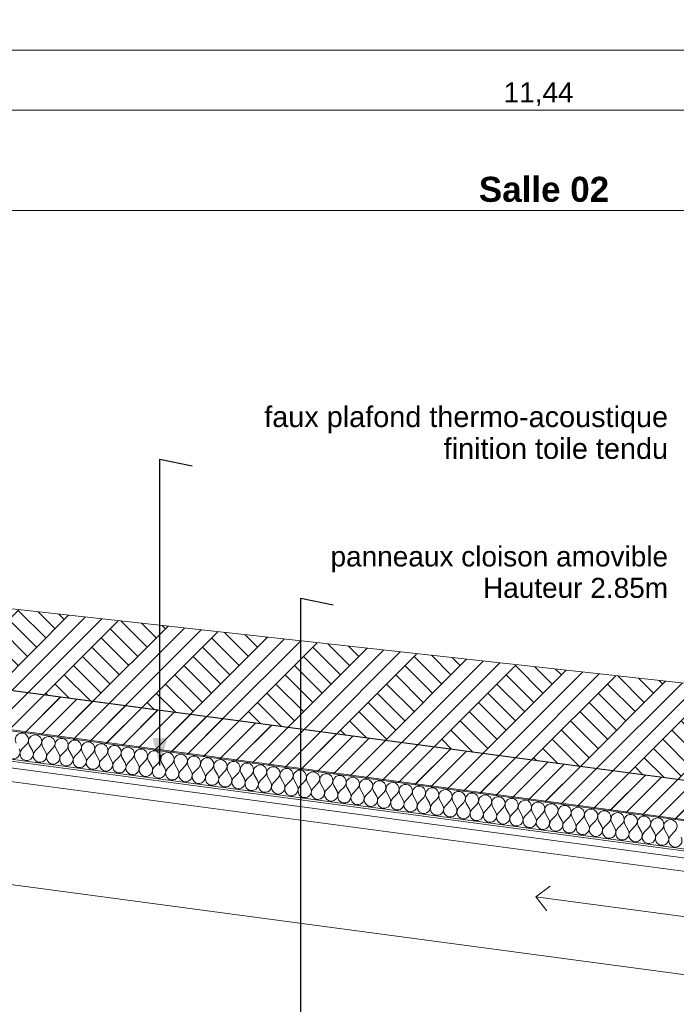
# Model space of a CAD drawing. Header units: millimetres. Extents: x -33687 to -7545, y -1870 to 7865.
# Tile 17 of 31: x -20997 to -17719, y 2952 to 7865. Entities that reach past the tile are written whole.
import ezdxf

# ---------------------------------------------------------------- set-up
doc = ezdxf.new("R2010")
doc.units = ezdxf.units.MM
doc.header["$MEASUREMENT"] = 0
for name, color, linetype in [('2D - Dessin général.AL', 7, 'Continuous'), ('Nouveau_2D - Cotations pour 50ème.AL', 7, 'Continuous'), ('Nouveau_2D - Dessin général.AL', 7, 'Continuous'), ('Nouveau_2D - Etiquettes.AL', 7, 'Continuous'), ('Nouveau__Plafonds.AL', 7, 'Continuous'), ('Nouveau__Toits - Toitures.AL', 7, 'Continuous'), ('Nouveau_Marques - Coupes.AL', 7, 'Continuous')]:
    doc.layers.add(name, color=color, linetype=linetype)
doc.styles.add('STYLE_GENERE_1', font='arial.ttf')
doc.styles.add('STYLE_GENERE_3', font='arial.ttf')
doc.dimstyles.new('STYLE_GENERE__1', dxfattribs={"dimtxt": 100, "dimasz": 71.25, "dimexe": 0.18, "dimexo": 0.0625, "dimgap": 0, "dimtad": 1, "dimtih": 1, "dimtoh": 1, "dimlfac": 0.001, "dimzin": 0, "dimdsep": 46, "dimtxsty": 'STYLE_GENERE_1', "dimblk": 'ARROWHEAD_6', "dimblk1": 'ARROWHEAD_6', "dimblk2": 'ARROWHEAD_6', "dimcen": 0.09, "dimse1": 1, "dimse2": 1, "dimclrd": 7, "dimclre": 7, "dimclrt": 7, "dimazin": 0, "dimtfac": 1, "dimtdec": 4, "dimtmove": 0, "dimatfit": 3, "dimfxl": 0, "dimtolj": 1, "dimtzin": 0, "dimarcsym": 0})
doc.dimstyles.new('STYLE_GENERE__3', dxfattribs={"dimtxt": 0.18, "dimasz": 136.8, "dimexe": 0.18, "dimexo": 0.0625, "dimgap": 0, "dimtad": 0, "dimtih": 1, "dimtoh": 1, "dimdec": 4, "dimzin": 0, "dimdsep": 46, "dimcen": 0.09, "dimadec": 0, "dimazin": 0, "dimtfac": 1, "dimtdec": 4, "dimtmove": 0, "dimatfit": 3, "dimldrblk": 'ARROWHEAD_5', "dimfxl": 0, "dimtolj": 1, "dimtzin": 0, "dimarcsym": 0})
doc.dimstyles.new('STYLE_GENERE__5', dxfattribs={"dimtxt": 100, "dimasz": 71.25, "dimexe": 0.18, "dimexo": 0.0625, "dimgap": 0, "dimtad": 1, "dimlfac": 0.001, "dimzin": 0, "dimdsep": 46, "dimtxsty": 'STYLE_GENERE_1', "dimblk": 'ARROWHEAD_6', "dimblk1": 'ARROWHEAD_6', "dimblk2": 'ARROWHEAD_6', "dimcen": 0.09, "dimse1": 1, "dimse2": 1, "dimclrd": 7, "dimclre": 7, "dimclrt": 7, "dimazin": 0, "dimtfac": 1, "dimtdec": 4, "dimtmove": 2, "dimatfit": 3, "dimfxl": 0, "dimtolj": 1, "dimtzin": 0, "dimarcsym": 0})
pattern_1 = [(45, (0, 0), (-45.96194, 45.96194), [])]

# ---------------------------------------------------------------- blocks, each defined once
blk = doc.blocks.new('*X41')
at = {"layer": 'Nouveau__Toits - Toitures.AL', "color": 7, "linetype": 'Continuous', "lineweight": 5}
for p, q in [((-20962.3, 4249.1), (-20985.7, 4225.3)), ((-20949.1, 4247.3), (-20932.8, 4218.2)), ((-20896.2, 4240.3), (-20919.6, 4216.5)), ((-20883, 4238.5), (-20866.7, 4209.4)), ((-20830.1, 4231.4), (-20853.5, 4207.7)), ((-20816.9, 4229.7), (-20800.6, 4200.6)), ((-20764.1, 4222.6), (-20787.4, 4198.8)), ((-20750.9, 4220.9), (-20734.6, 4191.8)), ((-20698, 4213.8), (-20721.3, 4190)), ((-20684.8, 4212.1), (-20668.5, 4183)), ((-20631.9, 4205), (-20655.3, 4181.2)), ((-20618.7, 4203.2), (-20602.4, 4174.2)), ((-20565.8, 4196.2), (-20589.2, 4172.4)), ((-20552.6, 4194.4), (-20536.3, 4165.4)), ((-20499.7, 4187.4), (-20523.1, 4163.6)), ((-20486.5, 4185.6), (-20470.2, 4156.5)), ((-20433.7, 4178.6), (-20457, 4154.8)), ((-20420.4, 4176.8), (-20404.1, 4147.7)), ((-20367.6, 4169.8), (-20390.9, 4146)), ((-20354.4, 4168), (-20338.1, 4138.9)), ((-20301.5, 4161), (-20324.8, 4137.2)), ((-20288.3, 4159.2), (-20272, 4130.1)), ((-20235.4, 4152.1), (-20258.8, 4128.4)), ((-20222.2, 4150.4), (-20205.9, 4121.3)), ((-20169.3, 4143.3), (-20192.7, 4119.5)), ((-20156.1, 4141.6), (-20139.8, 4112.5)), ((-20103.2, 4134.5), (-20126.6, 4110.7)), ((-20090, 4132.8), (-20073.7, 4103.7)), ((-20037.2, 4125.7), (-20060.5, 4101.9)), ((-20024, 4123.9), (-20007.7, 4094.9)), ((-19971.1, 4116.9), (-19994.4, 4093.1)), ((-19957.9, 4115.1), (-19941.6, 4086.1)), ((-19905, 4108.1), (-19928.4, 4084.3)), ((-19891.8, 4106.3), (-19875.5, 4077.3)), ((-19838.9, 4099.3), (-19862.3, 4075.5)), ((-19825.7, 4097.5), (-19809.4, 4068.4)), ((-19772.8, 4090.5), (-19796.2, 4066.7)), ((-19759.6, 4088.7), (-19743.3, 4059.6)), ((-19706.8, 4081.7), (-19730.1, 4057.9)), ((-19693.5, 4079.9), (-19677.2, 4050.8)), ((-19640.7, 4072.8), (-19664, 4049.1)), ((-19627.5, 4071.1), (-19611.2, 4042)), ((-19574.6, 4064), (-19597.9, 4040.2)), ((-19561.4, 4062.3), (-19545.1, 4033.2)), ((-19508.5, 4055.2), (-19531.9, 4031.4)), ((-19495.3, 4053.5), (-19479, 4024.4)), ((-19442.4, 4046.4), (-19465.8, 4022.6)), ((-19429.2, 4044.7), (-19412.9, 4015.6)), ((-19376.3, 4037.6), (-19399.7, 4013.8)), ((-19363.1, 4035.8), (-19346.8, 4006.8)), ((-19310.3, 4028.8), (-19333.6, 4005)), ((-19297.1, 4027), (-19280.7, 3998)), ((-19244.2, 4020), (-19267.5, 3996.2)), ((-19231, 4018.2), (-19214.7, 3989.1)), ((-19178.1, 4011.2), (-19201.5, 3987.4)), ((-19164.9, 4009.4), (-19148.6, 3980.3)), ((-19112, 4002.4), (-19135.4, 3978.6)), ((-19098.8, 4000.6), (-19082.5, 3971.5)), ((-19045.9, 3993.5), (-19069.3, 3969.8)), ((-19032.7, 3991.8), (-19016.4, 3962.7)), ((-18979.9, 3984.7), (-19003.2, 3960.9)), ((-18966.6, 3983), (-18950.3, 3953.9)), ((-18913.8, 3975.9), (-18937.1, 3952.1)), ((-18900.6, 3974.2), (-18884.3, 3945.1)), ((-18847.7, 3967.1), (-18871, 3943.3)), ((-18834.5, 3965.4), (-18818.2, 3936.3)), ((-18781.6, 3958.3), (-18805, 3934.5)), ((-18768.4, 3956.5), (-18752.1, 3927.5)), ((-18715.5, 3949.5), (-18738.9, 3925.7)), ((-18702.3, 3947.7), (-18686, 3918.7)), ((-18649.4, 3940.7), (-18672.8, 3916.9)), ((-18636.2, 3938.9), (-18619.9, 3909.8)), ((-18583.4, 3931.9), (-18606.7, 3908.1)), ((-18570.1, 3930.1), (-18553.8, 3901)), ((-18517.3, 3923.1), (-18540.6, 3899.3)), ((-18504.1, 3921.3), (-18487.8, 3892.2)), ((-18451.2, 3914.3), (-18474.6, 3890.5)), ((-18438, 3912.5), (-18421.7, 3883.4)), ((-18385.1, 3905.4), (-18408.5, 3881.7)), ((-18371.9, 3903.7), (-18355.6, 3874.6)), ((-18319, 3896.6), (-18342.4, 3872.8)), ((-18305.8, 3894.9), (-18289.5, 3865.8)), ((-18253, 3887.8), (-18276.3, 3864)), ((-18239.7, 3886.1), (-18223.4, 3857)), ((-18186.9, 3879), (-18210.2, 3855.2)), ((-18173.7, 3877.2), (-18157.4, 3848.2)), ((-18120.8, 3870.2), (-18144.1, 3846.4)), ((-18107.6, 3868.4), (-18091.3, 3839.4)), ((-18054.7, 3861.4), (-18078.1, 3837.6)), ((-18041.5, 3859.6), (-18025.2, 3830.5)), ((-17988.6, 3852.6), (-18012, 3828.8)), ((-17975.4, 3850.8), (-17959.1, 3821.7)), ((-17922.5, 3843.8), (-17945.9, 3820)), ((-17909.3, 3842), (-17893, 3812.9)), ((-17856.5, 3835), (-17879.8, 3811.2)), ((-17843.2, 3833.2), (-17826.9, 3804.1)), ((-17790.4, 3826.1), (-17813.7, 3802.4)), ((-17777.2, 3824.4), (-17760.9, 3795.3)), ((-17724.3, 3817.3), (-17747.7, 3793.5))]:
    blk.add_line(p, q, dxfattribs=at)
for centre, start, end in [((-20986.1, 4272.4), 315.5355, 209.2753), ((-20920, 4263.6), 315.5355, 209.2753), ((-20853.9, 4254.8), 315.5355, 209.2753), ((-20787.9, 4246), 315.5355, 209.2753), ((-21028, 4210.7), 262.4054, 29.2753), ((-20961.9, 4201.9), 135.5355, 262.4054), ((-20721.8, 4237.2), 315.5355, 209.2753), ((-20655.7, 4228.4), 315.5355, 209.2753), ((-20589.6, 4219.5), 315.5355, 209.2753), ((-20523.5, 4210.7), 315.5355, 209.2753), ((-20457.4, 4201.9), 315.5355, 209.2753), ((-20391.4, 4193.1), 315.5355, 209.2753), ((-20961.9, 4201.9), 262.4054, 29.2753), ((-20895.8, 4193.1), 135.5355, 262.4054), ((-20895.8, 4193.1), 262.4054, 29.2753), ((-20829.7, 4184.3), 135.5355, 262.4054), ((-20829.7, 4184.3), 262.4054, 29.2753), ((-20763.6, 4175.5), 135.5355, 262.4054), ((-20763.6, 4175.5), 262.4054, 29.2753), ((-20697.5, 4166.7), 135.5355, 262.4054), ((-20697.5, 4166.7), 262.4054, 29.2753), ((-20631.5, 4157.9), 135.5355, 262.4054), ((-20325.3, 4184.3), 315.5355, 209.2753), ((-20259.2, 4175.5), 315.5355, 209.2753), ((-20193.1, 4166.7), 315.5355, 209.2753), ((-20127, 4157.9), 315.5355, 209.2753), ((-20061, 4149.1), 315.5355, 209.2753), ((-20631.5, 4157.9), 262.4054, 29.2753), ((-20565.4, 4149.1), 135.5355, 262.4054), ((-20565.4, 4149.1), 262.4054, 29.2753), ((-20499.3, 4140.2), 135.5355, 262.4054), ((-20499.3, 4140.2), 262.4054, 29.2753), ((-20433.2, 4131.4), 135.5355, 262.4054), ((-20433.2, 4131.4), 262.4054, 29.2753), ((-20367.1, 4122.6), 135.5355, 262.4054), ((-20367.1, 4122.6), 262.4054, 29.2753), ((-20301.1, 4113.8), 135.5355, 262.4054), ((-20301.1, 4113.8), 262.4054, 29.2753), ((-20235, 4105), 135.5355, 262.4054), ((-19994.9, 4140.2), 315.5355, 209.2753), ((-19928.8, 4131.4), 315.5355, 209.2753), ((-19862.7, 4122.6), 315.5355, 209.2753), ((-19796.6, 4113.8), 315.5355, 209.2753), ((-19730.5, 4105), 315.5355, 209.2753), ((-19664.5, 4096.2), 315.5355, 209.2753), ((-20235, 4105), 262.4054, 29.2753), ((-20168.9, 4096.2), 135.5355, 262.4054), ((-20168.9, 4096.2), 262.4054, 29.2753), ((-20102.8, 4087.4), 135.5355, 262.4054), ((-20102.8, 4087.4), 262.4054, 29.2753), ((-20036.7, 4078.6), 135.5355, 262.4054), ((-20036.7, 4078.6), 262.4054, 29.2753), ((-19970.6, 4069.8), 135.5355, 262.4054), ((-19970.6, 4069.8), 262.4054, 29.2753), ((-19904.6, 4061), 135.5355, 262.4054), ((-19598.4, 4087.4), 315.5355, 209.2753), ((-19532.3, 4078.6), 315.5355, 209.2753), ((-19466.2, 4069.8), 315.5355, 209.2753), ((-19400.1, 4061), 315.5355, 209.2753), ((-19334.1, 4052.1), 315.5355, 209.2753), ((-19904.6, 4061), 262.4054, 29.2753), ((-19838.5, 4052.1), 135.5355, 262.4054), ((-19838.5, 4052.1), 262.4054, 29.2753), ((-19772.4, 4043.3), 135.5355, 262.4054), ((-19772.4, 4043.3), 262.4054, 29.2753), ((-19706.3, 4034.5), 135.5355, 262.4054), ((-19706.3, 4034.5), 262.4054, 29.2753), ((-19640.2, 4025.7), 135.5355, 262.4054), ((-19640.2, 4025.7), 262.4054, 29.2753), ((-19574.2, 4016.9), 135.5355, 262.4054), ((-19574.2, 4016.9), 262.4054, 29.2753), ((-19508.1, 4008.1), 135.5355, 262.4054), ((-19268, 4043.3), 315.5355, 209.2753), ((-19201.9, 4034.5), 315.5355, 209.2753), ((-19135.8, 4025.7), 315.5355, 209.2753), ((-19069.7, 4016.9), 315.5355, 209.2753), ((-19003.6, 4008.1), 315.5355, 209.2753), ((-18937.6, 3999.3), 315.5355, 209.2753), ((-19508.1, 4008.1), 262.4054, 29.2753), ((-19442, 3999.3), 135.5355, 262.4054), ((-19442, 3999.3), 262.4054, 29.2753), ((-19375.9, 3990.5), 135.5355, 262.4054), ((-19375.9, 3990.5), 262.4054, 29.2753), ((-19309.8, 3981.7), 135.5355, 262.4054), ((-19309.8, 3981.7), 262.4054, 29.2753), ((-19243.7, 3972.8), 135.5355, 262.4054), ((-19243.7, 3972.8), 262.4054, 29.2753), ((-19177.7, 3964), 135.5355, 262.4054), ((-19177.7, 3964), 262.4054, 29.2753), ((-18871.5, 3990.5), 315.5355, 209.2753), ((-18805.4, 3981.7), 315.5355, 209.2753), ((-18739.3, 3972.8), 315.5355, 209.2753), ((-18673.2, 3964), 315.5355, 209.2753), ((-18607.2, 3955.2), 315.5355, 209.2753), ((-18541.1, 3946.4), 315.5355, 209.2753), ((-19111.6, 3955.2), 135.5355, 262.4054), ((-19111.6, 3955.2), 262.4054, 29.2753), ((-19045.5, 3946.4), 135.5355, 262.4054), ((-19045.5, 3946.4), 262.4054, 29.2753), ((-18979.4, 3937.6), 135.5355, 262.4054), ((-18979.4, 3937.6), 262.4054, 29.2753), ((-18913.3, 3928.8), 135.5355, 262.4054), ((-18913.3, 3928.8), 262.4054, 29.2753), ((-18847.3, 3920), 135.5355, 262.4054), ((-18847.3, 3920), 262.4054, 29.2753), ((-18781.2, 3911.2), 135.5355, 262.4054), ((-18475, 3937.6), 315.5355, 209.2753), ((-18408.9, 3928.8), 315.5355, 209.2753), ((-18342.8, 3920), 315.5355, 209.2753), ((-18276.7, 3911.2), 315.5355, 209.2753), ((-18210.7, 3902.4), 315.5355, 209.2753), ((-18781.2, 3911.2), 262.4054, 29.2753), ((-18715.1, 3902.4), 135.5355, 262.4054), ((-18715.1, 3902.4), 262.4054, 29.2753), ((-18649, 3893.5), 135.5355, 262.4054), ((-18649, 3893.5), 262.4054, 29.2753), ((-18582.9, 3884.7), 135.5355, 262.4054), ((-18582.9, 3884.7), 262.4054, 29.2753), ((-18516.8, 3875.9), 135.5355, 262.4054), ((-18516.8, 3875.9), 262.4054, 29.2753), ((-18450.8, 3867.1), 135.5355, 262.4054), ((-18450.8, 3867.1), 262.4054, 29.2753), ((-18384.7, 3858.3), 135.5355, 262.4054), ((-18144.6, 3893.5), 315.5355, 209.2753), ((-18078.5, 3884.7), 315.5355, 209.2753), ((-18012.4, 3875.9), 315.5355, 209.2753), ((-17946.3, 3867.1), 315.5355, 209.2753), ((-17880.3, 3858.3), 315.5355, 209.2753), ((-17814.2, 3849.5), 315.5355, 209.2753), ((-18384.7, 3858.3), 262.4054, 29.2753), ((-18318.6, 3849.5), 135.5355, 262.4054), ((-18318.6, 3849.5), 262.4054, 29.2753), ((-18252.5, 3840.7), 135.5355, 262.4054), ((-18252.5, 3840.7), 262.4054, 29.2753), ((-18186.4, 3831.9), 135.5355, 262.4054), ((-18186.4, 3831.9), 262.4054, 29.2753), ((-18120.4, 3823.1), 135.5355, 262.4054), ((-18120.4, 3823.1), 262.4054, 29.2753), ((-18054.3, 3814.2), 135.5355, 262.4054), ((-17748.1, 3840.7), 315.5355, 209.2753), ((-18054.3, 3814.2), 262.4054, 29.2753), ((-17988.2, 3805.4), 135.5355, 262.4054), ((-17988.2, 3805.4), 262.4054, 29.2753), ((-17922.1, 3796.6), 135.5355, 262.4054), ((-17922.1, 3796.6), 262.4054, 29.2753), ((-17856, 3787.8), 135.5355, 262.4054), ((-17856, 3787.8), 262.4054, 29.2753), ((-17789.9, 3779), 135.5355, 262.4054), ((-17789.9, 3779), 262.4054, 29.2753), ((-17723.9, 3770.2), 135.5355, 262.4054), ((-17723.9, 3770.2), 262.4054, 29.2753)]:
    blk.add_arc(centre, 33.3, start, end, dxfattribs=at)
blk = doc.blocks.new('Élément de coupe_35')
at = {"layer": 'Nouveau__Toits - Toitures.AL', "linetype": 'Continuous', "lineweight": 0, "true_color": 0x000000}
h = blk.add_hatch(dxfattribs=at)
h.set_pattern_fill('Dallage', color=18, style=0, pattern_type=2)
h.set_pattern_definition(pattern_1)
h.paths.add_polyline_path([(-24244.2, 4743.8), (-15716.3, 3606.8), (-15716.3, 3808.5), (-24217.8, 4942.1)])
at = {"layer": 'Nouveau__Toits - Toitures.AL', "color": 7, "linetype": 'Continuous', "lineweight": 15}
for p, q in [((-24217.8, 4942.1), (-15716.3, 3808.5)), ((-24244.2, 4743.8), (-15716.3, 3606.8)), ((-24264.1, 4595.1), (-15716.3, 3455.4)), ((-24262.7, 4605), (-15716.3, 3465.5))]:
    blk.add_line(p, q, dxfattribs=at)
at = {"layer": 'Nouveau__Toits - Toitures.AL', "lineweight": 0}
blk.add_blockref('*X41', (0, 0), dxfattribs=at)
blk = doc.blocks.new('Élément de coupe_42')
at = {"layer": 'Nouveau__Plafonds.AL', "color": 7, "linetype": 'Continuous', "lineweight": 5}
for p, q in [((-23850.8, 4507.1), (-12756.5, 3024.8)), ((-23859.6, 4441.1), (-12756.5, 2957.7)), ((-24096.7, 3958.4), (-12756.5, 2443.3))]:
    blk.add_line(p, q, dxfattribs=at)
blk = doc.blocks.new('Ligne_1', base_point=(-16974.1, 3295.4))
at = {"layer": '2D - Dessin général.AL', "color": 7, "linetype": 'Continuous', "lineweight": 5}
for p, q in [((-18419.6, 3488.4), (-18349.3, 3542.1)), ((-16974.1, 3295.4), (-18419.6, 3488.4)), ((-18419.6, 3488.4), (-18365.9, 3418.2))]:
    blk.add_line(p, q, dxfattribs=at)
blk = doc.blocks.new('Ligne_2', base_point=(-24189.7, 6913.8))
at = {"layer": 'Nouveau_2D - Dessin général.AL', "color": 7, "linetype": 'Continuous', "lineweight": 5}
blk.add_line((-24081.5, 6913.8), (-12665.7, 6913.8), dxfattribs=at)
blk = doc.blocks.new('*D64')
at = {"layer": 'Nouveau_2D - Cotations pour 50ème.AL', "color": 7, "linetype": 'Continuous', "lineweight": 5}
for p, q in [((-24096.7, 7343.5), (-24096.7, 7484.1)), ((-12656.5, 7343.5), (-12656.5, 7484.1)), ((-24059.2, 7451.3), (-24134.2, 7376.3)), ((-12619, 7451.3), (-12694, 7376.3)), ((-24096.7, 7413.8), (-12656.5, 7413.8))]:
    blk.add_line(p, q, dxfattribs=at)
at = {"layer": 'Nouveau_2D - Cotations pour 50ème.AL', "color": 7, "lineweight": 5, "char_height": 100, "attachment_point": 7, "style": 'STYLE_GENERE_1'}
for s, insert in [('\\A1;{\\pql;\\fArial|b0|i0|c0|p0;\\W1.000000;9}', (-24059.2, 7433.8)), ('\\A1;{\\pql;\\fArial|b0|i0|c0|p0;\\W1.000000;11,44}', (-18581.2, 7433.8)), ('\\A1;{\\pql;\\fArial|b0|i0|c0|p0;\\W1.000000;10}', (-12846.5, 7433.8))]:
    blk.add_mtext(s, dxfattribs=dict(at, insert=insert))
blk = doc.blocks.new('ARROWHEAD_6')
at = {"color": 0, "linetype": 'Continuous', "lineweight": 0}
for p, q in [((0, 0), (-1, 0)), ((-0.5, -0.5), (0.5, 0.5))]:
    blk.add_line(p, q, dxfattribs=at)
blk = doc.blocks.new('*D69')
at = {"layer": 'Nouveau_2D - Cotations pour 50ème.AL', "color": 7, "linetype": 'Continuous', "lineweight": 5}
for p, q in [((-10896.2, 7643.5), (-10896.2, 7784.1)), ((-24059.2, 7751.3), (-24134.2, 7676.3)), ((-24096.7, 7713.8), (-10896.2, 7713.8)), ((-10933.7, 7676.3), (-10858.7, 7751.3)), ((-10896.2, 7713.8), (-10839.9, 7713.8))]:
    blk.add_line(p, q, dxfattribs=at)
at = {"layer": 'Nouveau_2D - Cotations pour 50ème.AL', "color": 7, "lineweight": 5, "insert": (-17668, 7733.8), "char_height": 100, "attachment_point": 7, "style": 'STYLE_GENERE_1'}
blk.add_mtext('\\A1;{\\pql;\\fArial|b0|i0|c0|p0;\\W1.000000;13,20}', dxfattribs=at)
blk = doc.blocks.new('*D95')
at = {"layer": 'Nouveau_2D - Cotations pour 50ème.AL', "color": 7, "linetype": 'Continuous', "lineweight": 5}
for p, q in [((-23683.2, 4572.8), (-23683.2, 4629.1)), ((-23612.9, 4572.8), (-23753.5, 4572.8)), ((-23645.7, 4535.3), (-23720.7, 4610.3)), ((-23683.2, 20), (-23683.2, 4572.8)), ((-23720.7, 57.5), (-23645.7, -17.5)), ((-23612.9, 20), (-23753.5, 20)), ((-23683.2, -36.2), (-23683.2, 20))]:
    blk.add_line(p, q, dxfattribs=at)
at = {"layer": 'Nouveau_2D - Cotations pour 50ème.AL', "color": 7, "lineweight": 5, "insert": (-23703.2, 2972.8), "char_height": 100, "attachment_point": 7, "rotation": 90, "style": 'STYLE_GENERE_1'}
blk.add_mtext('\\A1;{\\pql;\\fArial|b0|i0|c0|p0;\\W1.000000;4,55}', dxfattribs=at)
blk = doc.blocks.new('*D100')
at = {"layer": 'Nouveau_2D - Cotations pour 50ème.AL', "color": 7, "linetype": 'Continuous', "lineweight": 5}
for p, q in [((-24095.6, -1539.7), (-24095.6, -1399.1)), ((-15723.2, -1539.7), (-15723.2, -1399.1)), ((-24058.1, -1431.9), (-24133.1, -1506.9)), ((-24095.6, -1469.4), (-15723.2, -1469.4)), ((-15685.7, -1431.9), (-15760.7, -1506.9))]:
    blk.add_line(p, q, dxfattribs=at)
at = {"layer": 'Nouveau_2D - Cotations pour 50ème.AL', "color": 7, "lineweight": 5, "char_height": 100, "attachment_point": 7, "style": 'STYLE_GENERE_1'}
for s, insert in [('\\A1;{\\pql;\\fArial|b0|i0|c0|p0;\\W1.000000;9}', (-24024.6, -1449.4)), ('\\A1;{\\pql;\\fArial|b0|i0|c0|p0;\\W1.000000;8,37}', (-20042.9, -1449.4))]:
    blk.add_mtext(s, dxfattribs=dict(at, insert=insert))
blk = doc.blocks.new('ARROWHEAD_5')
at = {"linetype": 'Continuous', "lineweight": 0}
blk.add_hatch(color=0, dxfattribs=at).paths.add_polyline_path([(-1, 0.2679), (0, 0), (-1, -0.2679)])
at = {"color": 0, "linetype": 'Continuous', "lineweight": 0}
blk.add_line((0, 0), (-1, 0), dxfattribs=at)

msp = doc.modelspace()

# ---------------------------------------------------------------- hatches: boundary and pattern name
at = {"layer": '2D - Dessin général.AL', "linetype": 'Continuous', "lineweight": 0, "true_color": 0xcccccc}
h = msp.add_hatch(dxfattribs=at)
h.set_pattern_fill('Terre', color=254, style=0, pattern_type=2)
h.set_pattern_definition([(45, (0, 0), (-137.8858, 137.8858), []), (45, (-45.96, 45.96), (-275.7716, 275.7716), []), (45, (-91.92, 91.92), (-275.7716, 275.7716), []), (135, (-137.886, 137.886), (45.96194, 45.96194), [195, -195])])
h.paths.add_polyline_path([(-25085.239, 5372.242), (-25085.239, 5058.543), (-15919.919, 3835.552), (-15919.919, 4360.042)])
at = {"layer": 'Nouveau_2D - Dessin général.AL', "linetype": 'Continuous', "lineweight": 5}
h = msp.add_hatch(dxfattribs=at)
h.set_pattern_fill('Dallage', style=0, pattern_type=2)
h.set_pattern_definition(pattern_1)
h.paths.add_polyline_path([(-25700.91, 4915.496), (-25597.033, 4915.496), (-25584.922, 4938.226), (-24703.364, 4805.814), (-24342.73, 4757.692), (-24342.73, 0), (-24187.73, 0), (-24189.732, 4742.46), (-15716.584, 3611.831), (-15716.644, 3755.879), (-15739.661, 4563.035), (-15845.337, 4531.43, 0.23689873), (-15919.919, 4442.29), (-15919.919, 4360.042), (-15919.919, 3835.552), (-24696.577, 5006.681), (-25085.239, 5058.543), (-25085.239, 5372.242), (-25085.239, 5546.614), (-25056.639, 5546.614), (-25056.639, 5719.865), (-25272.322, 5719.865)])
h = msp.add_hatch(dxfattribs=at)
h.set_pattern_fill('Dallage', style=0, pattern_type=2)
h.set_pattern_definition(pattern_1)
h.paths.add_polyline_path([(-14551.999, 3451.249), (-10893.82, 2963.113), (-10893.82, 0), (-30162.432, 0), (-30161.516, -480), (-10683.82, -480), (-10683.82, 2935.092), (-10683.82, 3141.603), (-14343.339, 3625.403), (-14343.339, 4202.38), (-14343.339, 4442.29, 0.2368987), (-14417.921, 4531.43), (-14523.597, 4563.035), (-14551.999, 3601.249)])

# ---------------------------------------------------------------- linework, layer by layer
at = {"layer": '2D - Dessin général.AL', "color": 7, "linetype": 'Continuous', "lineweight": 5, "flags": 128}
msp.add_lwpolyline([(-25085.239, 5372.242), (-25085.239, 5058.543), (-15919.919, 3835.552), (-15919.919, 4360.042)], close=True, dxfattribs=at)
at = {"layer": 'Nouveau_2D - Dessin général.AL', "color": 7, "linetype": 'Continuous', "lineweight": 5, "flags": 128}
msp.add_lwpolyline([(-25700.91, 4915.496), (-25597.033, 4915.496), (-25584.922, 4938.226), (-24703.364, 4805.814), (-24342.73, 4757.692), (-24342.73, 0), (-24187.73, 0), (-24189.732, 4742.46), (-15716.584, 3611.831), (-15716.644, 3755.879), (-15739.661, 4563.035), (-15845.337, 4531.43, 0.23689873), (-15919.919, 4442.29), (-15919.919, 4360.042), (-15919.919, 3835.552), (-24696.577, 5006.681), (-25085.239, 5058.543), (-25085.239, 5372.242), (-25085.239, 5546.614), (-25056.639, 5546.614), (-25056.639, 5719.865), (-25272.322, 5719.865)], format="xyb", close=True, dxfattribs=at)

# ---------------------------------------------------------------- block references
at = {"layer": '2D - Dessin général.AL', "color": 7, "linetype": 'Continuous', "lineweight": 5}
msp.add_blockref('Ligne_1', (-16974.056, 3295.373), dxfattribs=at)
at = {"layer": 'Nouveau_2D - Dessin général.AL', "color": 7, "linetype": 'Continuous', "lineweight": 5}
msp.add_blockref('Ligne_2', (-24189.732, 6913.791), dxfattribs=at)
at = {"layer": 'Nouveau__Plafonds.AL', "lineweight": 0}
msp.add_blockref('Élément de coupe_42', (0, 0), dxfattribs=at)
at = {"layer": 'Nouveau__Toits - Toitures.AL', "lineweight": 0}
msp.add_blockref('Élément de coupe_35', (0, 0), dxfattribs=at)

# ---------------------------------------------------------------- texts
at = {"layer": 'Nouveau_2D - Etiquettes.AL', "color": 7, "linetype": 'Continuous', "lineweight": 5, "attachment_point": 9, "style": 'STYLE_GENERE_1'}
for s, insert, char_height, line_spacing_factor in [('\\A1;{\\pqr;\\fArial|b0|i0|c0|p0;\\W1.000000;faux plafond thermo-acoustique\\P\\pqr;\\fArial|b0|i0|c0|p0;\\W1.000000;finition toile tendu}', (-17760.114, 5672.324), 103.02645, 0.924046), ('\\A1;{\\pqr;\\fArial|b0|i0|c0|p0;\\W1.000000;panneaux cloison amovible\\P\\pqr;\\fArial|b0|i0|c0|p0;\\W1.000000;H\\fArial|b0|i0|c0|p0;\\W1.000000;auteur 2.85m}', (-17760.114, 4978.853), 100, 0.940454)]:
    msp.add_mtext(s, dxfattribs=dict(at, insert=insert, char_height=char_height, line_spacing_factor=line_spacing_factor))
at = {"layer": 'Nouveau_Marques - Coupes.AL', "color": 7, "linetype": 'Continuous', "lineweight": 5, "insert": (-18054.296, 6954.473), "char_height": 125, "attachment_point": 9, "style": 'STYLE_GENERE_3'}
msp.add_mtext('\\A1;{\\pqr;\\fArial|b1|i0|c0|p0;\\W1.000000;Salle 02}', dxfattribs=at)

# ---------------------------------------------------------------- dimensions: what is measured, and where the dimension line sits
at = {"layer": 'Nouveau_2D - Cotations pour 50ème.AL', "color": 7, "linetype": 'Continuous', "lineweight": 5}
for base, p1, p2, picture, middle in [((-10896.174, 7713.791), (-24096.73, 2286.411), (-10896.174, 2969.284), '*D69', (-17500.538, 7783.791)), ((-12656.45, 7413.791), (-24096.73, 4572.823), (-12656.45, 1598.309), '*D64', (-18413.724, 7483.791)), ((-15723.227, -1469.415), (-24095.602, 20), (-15723.227, 3986.717), '*D100', (-19913.416, -1399.415))]:
    dim = msp.add_linear_dim(base=base, p1=p1, p2=p2, dimstyle='STYLE_GENERE__1', dxfattribs=at)
    dim.commit()
    dim.dimension.update_dxf_attribs({"geometry": picture, "text_midpoint": middle, "dimtype": 160})
dim = msp.add_linear_dim(base=(-23683.167, 4572.823), p1=(-16293.676, 20), p2=(-24096.73, 4572.823), angle=90, dimstyle='STYLE_GENERE__5', dxfattribs=at)
dim.commit()
dim.dimension.update_dxf_attribs({"geometry": '*D95', "text_midpoint": (-23753.167, 3102.257), "dimtype": 160, "text_rotation": 90})

# ---------------------------------------------------------------- leaders
at = {"layer": 'Nouveau_2D - Etiquettes.AL', "color": 7, "linetype": 'Continuous', "lineweight": 5, "annotation_type": 0, "has_hookline": 1, "hookline_direction": 0}
for points, text_width in [([(-20297.244, 4143.808), (-20297.244, 5672.324), (-20135.277, 5638.656)], 2006.955), ([(-19593.383, 2571.367), (-19593.383, 4978.853), (-19431.417, 4946.242)], 1668.5)]:
    msp.add_leader(points, dimstyle='STYLE_GENERE__3', dxfattribs=dict(at, text_width=text_width))

doc.saveas('drawing.dxf')
